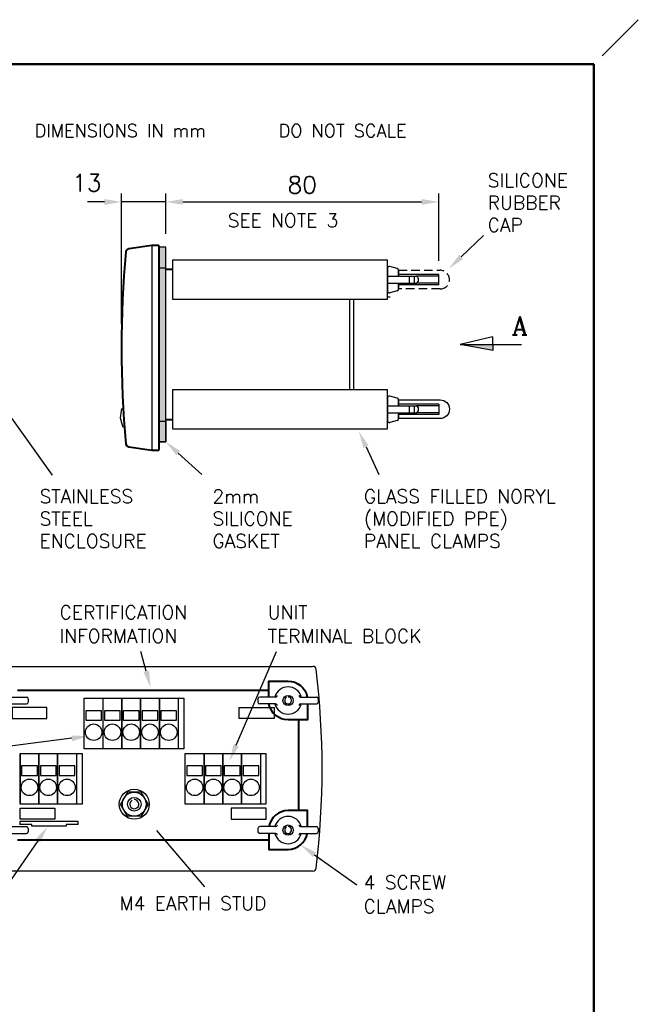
# Model space of a CAD drawing. Extents: x 0 to 196, y 0 to 279.
# Tile 4 of 4: x 105 to 196, y 134 to 279. Entities that reach past the tile are written whole.
import ezdxf
from ezdxf.enums import TextEntityAlignment as Align

# ---------------------------------------------------------------- set-up
doc = ezdxf.new("R2010")
doc.units = 0
doc.header["$LTSCALE"] = 2.5
doc.header["$MEASUREMENT"] = 0
doc.linetypes.add('CENTER2', pattern=[28.575, 19.05, -3.175, 3.175, -3.175])
doc.linetypes.add('DASH2', pattern=[0.75, 0.5, -0.25])
doc.layers.get('DEFPOINTS').update_dxf_attribs({"color": 96})
for name, color, linetype in [('CENTER', 5, 'CENTER2'), ('COMPONENT', 5, 'Continuous'), ('DETAIL', 5, 'Continuous'), ('FINE', 244, 'Continuous'), ('FORMAT', 7, 'Continuous'), ('TEXT', 5, 'Continuous')]:
    doc.layers.add(name, color=color, linetype=linetype)
doc.layers.add('OBJECT', color=1, linetype='Continuous', lineweight=50)
doc.styles.add('ROMANC', font='romanc', dxfattribs={"height": 3})
doc.styles.add('ROMANS', font='romans', dxfattribs={"height": 2.5})
doc.dimstyles.get("Standard").update_dxf_attribs({"dimtxt": 0.18, "dimasz": 0.18, "dimexe": 0.18, "dimexo": 0.0625, "dimgap": 0.09, "dimtad": 0, "dimtih": 1, "dimtoh": 1, "dimdec": 4, "dimzin": 0, "dimdsep": 46, "dimtxsty": 'Standard', "dimcen": 0.09, "dimadec": 0, "dimazin": 0, "dimtfac": 1, "dimtdec": 4, "dimtofl": 0, "dimtmove": 0, "dimatfit": 3, "dimfxl": 0, "dimtolj": 1, "dimtzin": 0, "dimarcsym": 0})

# ---------------------------------------------------------------- blocks, each defined once
blk = doc.blocks.new('FORMAT-FIXED')
at = {"layer": 'DEFPOINTS'}
blk.add_line((190.6, 273.46), (195.87, 278.74), dxfattribs=at)
at = {"layer": 'FORMAT', "color": 1, "lineweight": 50}
for p in [(6.5, 272.24), (189.37, 6.5)]:
    blk.add_line(p, (189.37, 272.24), dxfattribs=at)
blk = doc.blocks.new('PROJECTION')
at = {"layer": 'CENTER', "ltscale": 0.5}
blk.add_line((4.28, 4.28), (4.28, -4.27), dxfattribs=at)
at = {"layer": 'CENTER'}
blk.add_line((23.35, 0), (0, 0), dxfattribs=at)
at = {"layer": 'FORMAT'}
for p, q in [((16.41, 1.42), (21.92, 2.85)), ((21.92, 2.85), (21.92, -2.85)), ((16.41, 1.42), (16.41, -1.42)), ((16.41, -1.42), (21.92, -2.85))]:
    blk.add_line(p, q, dxfattribs=at)
for radius in [2.85, 1.43]:
    blk.add_circle((4.28, 0), radius, dxfattribs=at)
at = {"layer": 'FORMAT', "color": 7, "linetype": 'Continuous', "style": 'ROMANS'}
blk.add_text('THIRD ANGLE PROJECTION      DIMENSIONS IN mm      DO NOT SCALE', height=1.9, dxfattribs=at).set_placement((30.02, -0.97))
blk = doc.blocks.new('BEZ-OL-105x60')
for p, q in [((127.2, 60.78), (176.84, 60.78)), ((176.84, 30.78), (127.2, 30.78))]:
    blk.add_line(p, q)
for centre, radius, start, end in [((127.12, 60.28), 0.5, 90, 173.3118), ((176.92, 60.28), 0.5, 6.6882, 90), ((250.77, 45.78), 125, 173.3118, 186.6882), ((53.27, 45.78), 125, 353.3118, 6.6882), ((127.12, 31.28), 0.5, 186.6882, 270), ((176.92, 31.28), 0.5, 270, 353.3118)]:
    blk.add_arc(centre, radius, start, end)
blk = doc.blocks.new('*D66')
at = {"layer": 'DEFPOINTS', "color": 0}
for p in [(120.14, 252.02), (126.63, 245.36), (120.14, 232.12)]:
    blk.add_point(p, dxfattribs=at)
at = {"layer": 'TEXT', "color": 0, "lineweight": -2}
for p, q in [((120.14, 234.12), (120.14, 253.27)), ((126.63, 247.36), (126.63, 253.27)), ((117.64, 252.02), (115.14, 252.02)), ((126.63, 252.02), (120.14, 252.02)), ((129.13, 252.02), (131.63, 252.02))]:
    blk.add_line(p, q, dxfattribs=at)
at = {"layer": 'TEXT', "color": 0}
for points in [[(117.64, 251.6), (117.64, 252.44), (120.14, 252.02)], [(129.13, 252.44), (129.13, 251.6), (126.63, 252.02)]]:
    blk.add_solid(points, dxfattribs=at)
at = {"layer": 'TEXT', "color": 0, "insert": (115.07, 254.82), "char_height": 2.5, "attachment_point": 5, "style": 'ROMANS'}
blk.add_mtext('\\A1;13', dxfattribs=at)
blk = doc.blocks.new('m3 wing - stud')
for p, q in [((112.34, 309.94), (112.34, 308.94)), ((117.52, 310.44), (112.84, 310.44)), ((124.83, 310.44), (129.5, 310.44)), ((130, 309.94), (130, 308.94)), ((117.52, 308.44), (112.84, 308.44)), ((124.83, 308.44), (129.5, 308.44))]:
    blk.add_line(p, q)
blk.add_circle((121.17, 309.44), 1.5)
for centre, radius, start, end in [((121.17, 309.44), 4, 14.4775, 165.5225), ((112.84, 309.94), 0.5, 90, 180), ((117.52, 310.94), 0.5, 270, 0), ((121.17, 309.44), 1, 120, 90), ((124.83, 310.94), 0.5, 180, 270), ((129.5, 309.94), 0.5, 0, 90), ((112.84, 308.94), 0.5, 180, 270), ((121.17, 309.44), 4, 194.4775, 345.5225), ((117.52, 307.94), 0.5, 0, 90), ((124.83, 307.94), 0.5, 90, 180), ((129.5, 308.94), 0.5, 270, 0)]:
    blk.add_arc(centre, radius, start, end)
blk = doc.blocks.new('m3 wing -se')
for p, q in [((-86.12, 189.88), (-86.12, 198.35)), ((-84.12, 197.74), (-86.12, 197.74)), ((-84.12, 196.35), (-86.12, 196.35)), ((-85.62, 198.85), (-84.62, 198.85)), ((-84.12, 189.88), (-84.12, 198.35)), ((-88.38, 192.71), (-88.96, 190.51)), ((-87.89, 193.08), (-86.12, 193.08)), ((-84.12, 193.08), (-82.35, 193.08)), ((-81.86, 192.71), (-81.28, 190.51)), ((-88.47, 189.88), (-81.77, 189.88))]:
    blk.add_line(p, q)
for centre, start, end in [((-85.62, 198.35), 90, 180), ((-84.62, 198.35), 0, 90), ((-87.89, 192.58), 90, 165.2525), ((-82.35, 192.58), 14.776, 90), ((-88.47, 190.38), 165.2525, 270), ((-81.77, 190.38), 270, 14.776)]:
    blk.add_arc(centre, 0.5, start, end)
blk = doc.blocks.new('*D68')
at = {"layer": 'DEFPOINTS', "color": 0}
for p in [(166.63, 252.02), (126.63, 245.36), (166.63, 241.36)]:
    blk.add_point(p, dxfattribs=at)
at = {"layer": 'TEXT', "color": 0, "lineweight": -2}
for p, q in [((126.63, 247.36), (126.63, 253.27)), ((166.63, 243.36), (166.63, 253.27)), ((129.13, 252.02), (164.13, 252.02))]:
    blk.add_line(p, q, dxfattribs=at)
at = {"layer": 'TEXT', "color": 0}
for points in [[(129.13, 252.44), (129.13, 251.6), (126.63, 252.02)], [(164.13, 251.6), (164.13, 252.44), (166.63, 252.02)]]:
    blk.add_solid(points, dxfattribs=at)
at = {"layer": 'TEXT', "color": 0, "insert": (146.63, 254.52), "char_height": 2.5, "attachment_point": 5, "style": 'ROMANS'}
blk.add_mtext('\\A1;80', dxfattribs=at)

msp = doc.modelspace()

# ---------------------------------------------------------------- hatches: boundary and pattern name
at = {"layer": 'TEXT'}
msp.add_hatch(color=256, dxfattribs=at).paths.add_polyline_path([(126.627, 216.86), (126.627, 245.365), (125.627, 245.365), (125.627, 216.86)])

# ---------------------------------------------------------------- linework, layer by layer
at = {"color": 7, "linetype": 'Continuous', "lineweight": 40}
for p, q in [((124.594, 245.633), (121.218, 245.158)), ((125.628, 245.638), (124.663, 245.638)), ((127.632, 242.113), (126.627, 242.113)), ((126.627, 220.113), (127.632, 220.113)), ((121.218, 216.117), (124.594, 215.642)), ((124.663, 215.638), (125.628, 215.638))]:
    msp.add_line(p, q, dxfattribs=at)
at = {"lineweight": 40}
for p, q in [((125.628, 245.638), (125.628, 215.638)), ((104.911, 180.417), (141.711, 180.417)), ((146.061, 176.067), (146.061, 162.767)), ((141.711, 158.417), (104.911, 158.417))]:
    msp.add_line(p, q, dxfattribs=at)
for p, q in [((117.222, 177.408), (114.912, 177.408)), ((114.912, 177.408), (114.912, 176.033)), ((117.222, 176.033), (117.222, 177.408)), ((119.972, 177.408), (117.662, 177.408)), ((117.662, 177.408), (117.662, 176.033)), ((119.972, 176.033), (119.972, 177.408)), ((122.722, 177.408), (120.412, 177.408)), ((120.412, 177.408), (120.412, 176.033)), ((122.722, 176.033), (122.722, 177.408)), ((125.472, 177.408), (123.162, 177.408)), ((123.162, 177.408), (123.162, 176.033)), ((125.472, 176.033), (125.472, 177.408)), ((128.222, 177.408), (125.912, 177.408)), ((125.912, 177.408), (125.912, 176.033)), ((128.222, 176.033), (128.222, 177.408)), ((114.912, 176.033), (117.222, 176.033)), ((117.662, 176.033), (119.972, 176.033)), ((120.412, 176.033), (122.722, 176.033)), ((123.162, 176.033), (125.472, 176.033)), ((125.912, 176.033), (128.222, 176.033)), ((107.814, 169.317), (105.504, 169.317)), ((105.504, 169.317), (105.504, 167.942)), ((107.814, 167.942), (107.814, 169.317)), ((110.564, 169.317), (108.254, 169.317)), ((108.254, 169.317), (108.254, 167.942)), ((110.564, 167.942), (110.564, 169.317)), ((113.314, 169.317), (111.004, 169.317)), ((111.004, 169.317), (111.004, 167.942)), ((113.314, 167.942), (113.314, 169.317)), ((132.022, 169.317), (129.712, 169.317)), ((129.712, 169.317), (129.712, 167.942)), ((132.022, 167.942), (132.022, 169.317)), ((134.772, 169.317), (132.462, 169.317)), ((132.462, 169.317), (132.462, 167.942)), ((134.772, 167.942), (134.772, 169.317)), ((137.522, 169.317), (135.212, 169.317)), ((135.212, 169.317), (135.212, 167.942)), ((137.522, 167.942), (137.522, 169.317)), ((140.272, 169.317), (137.962, 169.317)), ((137.962, 169.317), (137.962, 167.942)), ((140.272, 167.942), (140.272, 169.317)), ((105.504, 167.942), (107.814, 167.942)), ((108.254, 167.942), (110.564, 167.942)), ((111.004, 167.942), (113.314, 167.942)), ((129.712, 167.942), (132.022, 167.942)), ((132.462, 167.942), (134.772, 167.942)), ((135.212, 167.942), (137.522, 167.942)), ((137.962, 167.942), (140.272, 167.942)), ((105.27, 161.159), (105.27, 160.743)), ((113.77, 161.159), (105.27, 161.159)), ((107.002, 160.743), (105.27, 160.743)), ((107.002, 160.743), (107.02, 160.726)), ((107.02, 160.509), (107.02, 160.726)), ((112.02, 160.509), (107.02, 160.509)), ((112.02, 160.726), (112.037, 160.743)), ((112.02, 160.726), (112.02, 160.509)), ((113.77, 160.743), (112.037, 160.743)), ((113.77, 160.743), (113.77, 161.159))]:
    msp.add_line(p, q)
for points in [[(153.628, 224.462), (153.628, 237.763)], [(154.128, 237.763), (154.128, 224.462)]]:
    msp.add_lwpolyline(points)
msp.add_lwpolyline([(160.732, 222.113), (160.732, 222.999), (166.828, 222.999, -1), (166.828, 220.255), (160.732, 220.255), (160.732, 221.113)], format="xyb")
for centre, radius in [((116.067, 174.264), 1.21), ((118.817, 174.264), 1.21), ((121.567, 174.264), 1.21), ((124.317, 174.264), 1.21), ((127.067, 174.264), 1.21), ((106.659, 166.172), 1.21), ((109.409, 166.172), 1.21), ((112.159, 166.172), 1.21), ((130.867, 166.172), 1.21), ((133.617, 166.172), 1.21), ((136.367, 166.172), 1.21), ((139.117, 166.172), 1.21), ((122.018, 163.711), 0.998)]:
    msp.add_circle(centre, radius)
at = {"color": 7, "linetype": 'Continuous', "lineweight": 40}
for centre, start, end in [((124.663, 245.138), 90, 98), ((121.288, 244.663), 98, 174.61678), ((121.288, 216.612), 185.38322, 262), ((124.663, 216.138), 262, 270)]:
    msp.add_arc(centre, 0.5, start, end, dxfattribs=at)
at = {"lineweight": 40}
msp.add_arc((270.128, 230.638), 150, 174.61678, 185.38322, dxfattribs=at)
msp.add_arc((122.018, 163.711), 0.665, 120, 90)
at = {"layer": 'COMPONENT', "color": 7}
for p, q in [((166.627, 241.363), (160.732, 241.363)), ((166.627, 239.863), (166.627, 241.363)), ((166.627, 239.863), (160.732, 239.863)), ((166.627, 222.363), (160.732, 222.363)), ((166.627, 222.363), (166.627, 220.863)), ((166.627, 220.863), (160.732, 220.863))]:
    msp.add_line(p, q, dxfattribs=at)
at = {"layer": 'COMPONENT'}
for p, q in [((159.132, 238.104), (159.498, 238.104)), ((114.692, 171.813), (114.692, 179.238)), ((114.692, 179.238), (117.442, 179.238)), ((117.442, 171.813), (117.442, 179.238)), ((117.442, 179.238), (120.192, 179.238)), ((120.192, 179.238), (120.192, 171.813)), ((120.192, 171.813), (120.192, 179.238)), ((120.192, 179.238), (122.942, 179.238)), ((122.942, 179.238), (122.942, 171.813)), ((122.942, 171.813), (122.942, 179.238)), ((122.942, 179.238), (125.692, 179.238)), ((125.692, 179.238), (125.692, 171.813)), ((125.692, 171.813), (125.692, 179.238)), ((125.692, 179.238), (128.442, 179.238)), ((128.442, 179.238), (128.442, 171.813)), ((128.442, 179.238), (129.267, 179.238)), ((129.267, 179.238), (129.267, 171.813)), ((117.442, 171.813), (114.692, 171.813)), ((120.192, 171.813), (117.442, 171.813)), ((122.942, 171.813), (120.192, 171.813)), ((125.692, 171.813), (122.942, 171.813)), ((128.442, 171.813), (125.692, 171.813)), ((129.267, 171.813), (128.442, 171.813)), ((105.284, 171.147), (105.284, 163.722)), ((105.284, 163.722), (105.284, 171.147)), ((105.284, 171.147), (108.034, 171.147)), ((108.034, 171.147), (108.034, 163.722)), ((108.034, 163.722), (108.034, 171.147)), ((108.034, 171.147), (110.784, 171.147)), ((110.784, 171.147), (110.784, 163.722)), ((110.784, 163.722), (110.784, 171.147)), ((110.784, 171.147), (113.534, 171.147)), ((113.534, 171.147), (113.534, 163.722)), ((113.534, 171.147), (114.359, 171.147)), ((114.359, 171.147), (114.359, 163.722)), ((129.492, 163.722), (129.492, 171.147)), ((129.492, 171.147), (132.242, 171.147)), ((132.242, 171.147), (132.242, 163.722)), ((132.242, 163.722), (132.242, 171.147)), ((132.242, 171.147), (134.992, 171.147)), ((134.992, 171.147), (134.992, 163.722)), ((134.992, 163.722), (134.992, 171.147)), ((134.992, 171.147), (137.742, 171.147)), ((137.742, 171.147), (137.742, 163.722)), ((137.742, 163.722), (137.742, 171.147)), ((137.742, 171.147), (140.492, 171.147)), ((140.492, 171.147), (140.492, 163.722)), ((140.492, 171.147), (141.317, 171.147)), ((141.317, 171.147), (141.317, 163.722)), ((108.034, 163.722), (105.284, 163.722)), ((110.784, 163.722), (108.034, 163.722)), ((113.534, 163.722), (110.784, 163.722)), ((114.359, 163.722), (113.534, 163.722)), ((132.242, 163.722), (129.492, 163.722)), ((134.992, 163.722), (132.242, 163.722)), ((137.742, 163.722), (134.992, 163.722)), ((140.492, 163.722), (137.742, 163.722)), ((141.317, 163.722), (140.492, 163.722))]:
    msp.add_line(p, q, dxfattribs=at)
at = {"layer": 'COMPONENT', "color": 7}
for points in [[(127.632, 243.463), (127.632, 237.763), (159.132, 237.763), (159.132, 243.463)], [(127.632, 224.462), (127.632, 218.762), (159.132, 218.762), (159.132, 224.462)]]:
    msp.add_lwpolyline(points, close=True, dxfattribs=at)
at = {"layer": 'COMPONENT', "color": 7, "linetype": 'Continuous', "lineweight": 40}
for points in [[(141.711, 179.417), (141.711, 181.767), (144.561, 181.767, -0.3634555), (147.367, 179.417, -0.0441164)], [(147.411, 178.417), (147.411, 176.067), (144.561, 176.067, -0.3634555), (141.755, 178.417, -0.0441164)], [(147.411, 160.417), (147.411, 162.767), (144.561, 162.767, 0.3634555), (141.755, 160.417, 0.0441164)], [(141.711, 159.417), (141.711, 157.067), (144.561, 157.067, 0.3634555), (147.367, 159.417, 0.0441164)]]:
    msp.add_lwpolyline(points, format="xyb", dxfattribs=at)
at = {"layer": 'DEFPOINTS'}
for p, q in [((125.628, 245.638), (125.628, 242.613)), ((159.137, 241.363), (159.131, 241.363)), ((159.137, 239.863), (159.133, 239.863))]:
    msp.add_line(p, q, dxfattribs=at)
for points in [[(125.627, 245.365), (125.627, 242.362), (126.627, 242.362), (126.627, 245.365)], [(125.627, 216.86), (125.627, 219.862), (126.627, 219.862), (126.627, 216.86)], [(104.12, 177.892), (104.12, 176.292), (109.22, 176.292), (109.22, 177.892)], [(142.502, 177.892), (142.502, 176.292), (137.402, 176.292), (137.402, 177.892)], [(105.299, 161.514), (105.299, 163.114), (110.399, 163.114), (110.399, 161.514)], [(141.323, 161.514), (141.323, 163.114), (136.223, 163.114), (136.223, 161.514)]]:
    msp.add_lwpolyline(points, close=True, dxfattribs=at)
at = {"layer": 'DETAIL'}
for p, q in [((121.007, 165.461), (119.997, 163.711)), ((123.028, 165.461), (121.007, 165.461)), ((124.038, 163.711), (123.028, 165.461)), ((121.007, 161.961), (119.997, 163.711)), ((124.038, 163.711), (123.028, 161.961)), ((123.028, 161.961), (121.007, 161.961))]:
    msp.add_line(p, q, dxfattribs=at)
msp.add_lwpolyline([(120.165, 221.74), (119.961, 220.345), (120.356, 218.991)], dxfattribs=at)
for radius in [2.2, 1.75]:
    msp.add_circle((122.018, 163.711), radius, dxfattribs=at)
at = {"layer": 'FINE'}
for p, q in [((166.627, 241.113), (163.365, 241.113)), ((166.627, 240.113), (163.365, 240.113)), ((166.627, 222.113), (163.365, 222.113)), ((166.627, 221.113), (163.365, 221.113))]:
    msp.add_line(p, q, dxfattribs=at)
at = {"layer": 'FINE', "linetype": 'DASH2', "transparency": 33554643}
msp.add_lwpolyline([(160.732, 241.113), (160.732, 241.999), (166.828, 241.999, -1), (166.828, 239.256), (160.732, 239.256), (160.732, 240.113)], format="xyb", dxfattribs=at)
at = {"layer": 'TEXT'}
for p, q in [((169.922, 243.965), (173.167, 247.074)), ((124.594, 245.633), (124.594, 215.642)), ((174.491, 232.243), (169.756, 231.135)), ((169.756, 231.135), (178.756, 231.135)), ((174.556, 230.255), (169.769, 231.111)), ((174.491, 232.243), (174.556, 230.255)), ((100.489, 225.24), (109.974, 211.933)), ((128.472, 215.173), (131.898, 212.04)), ((155.977, 216.112), (157.875, 212.04)), ((123.771, 183.214), (122.996, 186.123)), ((136.955, 172.367), (142.842, 186.123)), ((112.86, 173.371), (92.746, 170.842)), ((125.28, 159.851), (132.318, 151.576)), ((107.883, 158.332), (103.435, 151.884)), ((148.432, 156.289), (154.649, 151.893))]:
    msp.add_line(p, q, dxfattribs=at)
msp.add_lwpolyline([(126.627, 216.86), (126.627, 245.365), (125.627, 245.365), (125.627, 216.86)], close=True, dxfattribs=at)
for points in [[(170.21, 243.665), (169.634, 244.266), (168.117, 242.236)], [(169.756, 231.135), (174.527, 231.135), (174.556, 230.255)], [(155.599, 215.936), (156.355, 216.288), (154.921, 218.378)], [(128.191, 214.865), (128.753, 215.48), (126.627, 216.86)], [(124.174, 183.322), (123.368, 183.107), (124.415, 180.799)], [(112.808, 173.784), (112.912, 172.958), (115.341, 173.684)], [(136.572, 172.531), (137.338, 172.203), (135.971, 170.068)], [(108.226, 158.096), (107.54, 158.569), (109.302, 160.39)], [(148.192, 155.948), (148.673, 156.629), (146.391, 157.732)]]:
    msp.add_solid(points, dxfattribs=at)

# ---------------------------------------------------------------- block references
at = {"xscale": 0.5, "yscale": 0.5, "zscale": 0.5, "rotation": 270}
for p in [(64.191, 198.053), (64.191, 179.052)]:
    msp.add_blockref('m3 wing -se', p, dxfattribs=at)
msp.add_blockref('BEZ-OL-105x60', (-28.729, 123.13))
at = {"xscale": 0.5, "yscale": 0.5, "zscale": 0.5}
for p in [(41.475, 24.199), (83.975, 24.199), (41.475, 5.199), (83.975, 5.199)]:
    msp.add_blockref('m3 wing - stud', p, dxfattribs=at)
at = {"layer": 'FORMAT'}
msp.add_blockref('FORMAT-FIXED', (0, 0), dxfattribs=at)
at = {"layer": 'OBJECT'}
msp.add_blockref('PROJECTION', (33.053, 262.486), dxfattribs=at)

# ---------------------------------------------------------------- texts
at = {"layer": 'TEXT'}
for s, height, style, p in [('SILICONE', 2, 'ROMANS', (173.809, 254.179)), ('RUBBER', 2, 'ROMANS', (173.809, 250.907)), ('SEE NOTE 3', 2, 'ROMANS', (135.711, 248.322)), ('CAP', 2, 'ROMANS', (173.809, 247.636)), ('A', 2.7, 'ROMANC', (177.338, 232.533)), ('STAINLESS', 2, 'ROMANS', (108.142, 207.849)), ('2mm ', 2, 'ROMANS', (133.471, 207.849)), ('GLASS FILLED NORYL', 2, 'ROMANS', (155.653, 207.849)), ('STEEL', 2, 'ROMANS', (108.142, 204.578)), ('SILICONE', 2, 'ROMANS', (133.471, 204.578)), ('(MODIFIED PPE)', 2, 'ROMANS', (155.653, 204.578)), ('ENCLOSURE', 2, 'ROMANS', (108.142, 201.306)), ('GASKET', 2, 'ROMANS', (133.471, 201.306)), ('PANEL CLAMPS', 2, 'ROMANS', (155.653, 201.306)), ('CERTIFICATION ', 2, 'ROMANS', (111.078, 190.832)), ('INFORMATION', 2, 'ROMANS', (111.078, 187.382))]:
    msp.add_text(s, height=height, dxfattribs=dict(at, style=style)).set_placement(p)
at = {"layer": 'TEXT', "style": 'ROMANS'}
for s, p in [('UNIT', (141.571, 191.865)), ('TERMINAL BLOCK', (141.571, 188.362)), ('4 SCREW', (155.634, 152.254)), ('M4 EARTH STUD', (119.865, 149.185)), ('CLAMPS', (155.634, 148.75))]:
    msp.add_text(s, height=2, dxfattribs=at).set_placement(p, align=Align.MIDDLE_LEFT)

# ---------------------------------------------------------------- dimensions: what is measured, and where the dimension line sits
at = {"layer": 'TEXT'}
dim = msp.add_linear_dim(base=(120.136, 252.021), p1=(126.627, 245.365), p2=(120.136, 232.119), dimstyle='Standard', override={"dimtxt": 2, "dimasz": 2.5, "dimexe": 1.25, "dimexo": 2, "dimgap": 1.25, "dimtad": 1, "dimtih": 0, "dimtoh": 0, "dimdec": 0, "dimlfac": 2, "dimtxsty": 'ROMANS', "dimcen": 2.5, "dimtdec": 1, "dimtofl": 1, "dimtmove": 2}, dxfattribs=at)
dim.commit()
dim.dimension.update_dxf_attribs({"geometry": '*D66', "text_midpoint": (115.071, 254.823), "dimtype": 160})
dim = msp.add_linear_dim(base=(166.627, 252.021), p1=(126.627, 245.365), p2=(166.627, 241.363), dimstyle='Standard', override={"dimtxt": 2, "dimasz": 2.5, "dimexe": 1.25, "dimexo": 2, "dimgap": 1.25, "dimtad": 1, "dimtih": 0, "dimtoh": 0, "dimdec": 0, "dimlfac": 2, "dimtxsty": 'ROMANS', "dimcen": 2.5, "dimtdec": 1, "dimtofl": 1, "dimtmove": 2}, dxfattribs=at)
dim.commit()
dim.dimension.update_dxf_attribs({"geometry": '*D68', "text_midpoint": (146.627, 254.521)})

doc.saveas('drawing.dxf')
